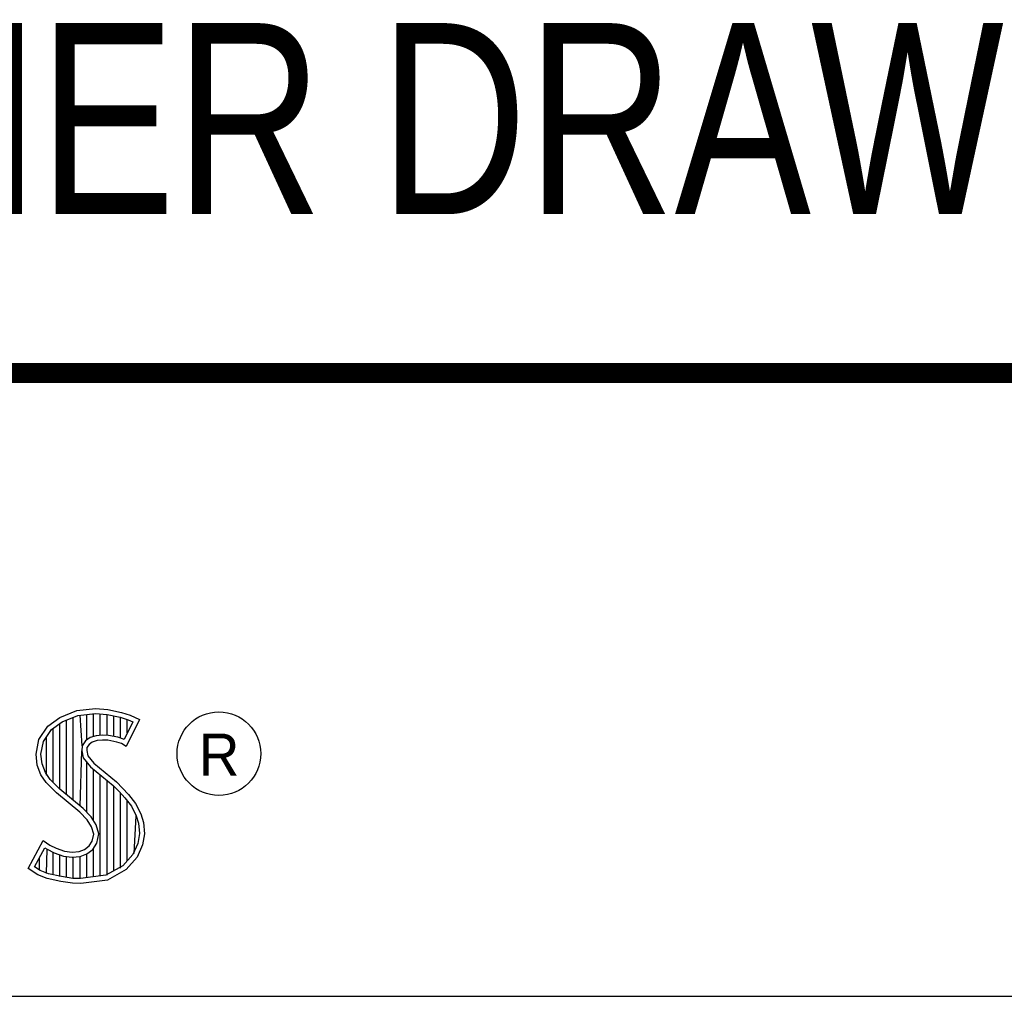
# Model space of a CAD drawing. Header units: inches. Extents: x 0 to 34, y 0 to 22.
# Tile 20 of 43: x 30.6 to 31.6, y 2.4 to 3.4. Entities that reach past the tile are written whole.
import ezdxf

# ---------------------------------------------------------------- set-up
doc = ezdxf.new("R2010")
doc.units = ezdxf.units.IN
doc.header["$LTSCALE"] = 1.87
doc.header["$MEASUREMENT"] = 0
doc.layers.get('0').update_dxf_attribs({"linetype": 'CONTINUOUS'})
doc.styles.get("Standard").update_dxf_attribs({"font": 'txt', "width": 0.8})
doc.styles.add('TEXTSTYLE_2', font='txt')

msp = doc.modelspace()

# ---------------------------------------------------------------- linework, layer by layer
at = {"color": 2, "linetype": 'CONTINUOUS'}
for p, q in [((30.66954, 2.65751), (30.68633, 2.66417)), ((30.68633, 2.66417), (30.70487, 2.6662)), ((30.70487, 2.6662), (30.71733, 2.66533)), ((30.71733, 2.66533), (30.73094, 2.66243)), ((30.65766, 2.64883), (30.66954, 2.65751)), ((30.67191, 2.6532), (30.68752, 2.65939)), ((30.67616, 2.58044), (30.67616, 2.65489)), ((30.68288, 2.57482), (30.68288, 2.65755)), ((30.68752, 2.65939), (30.70497, 2.6613)), ((30.69173, 2.62905), (30.68959, 2.65962)), ((30.6963, 2.63502), (30.6963, 2.66035)), ((30.70301, 2.63838), (30.70301, 2.66108)), ((30.70497, 2.6613), (30.71664, 2.66048)), ((30.70972, 2.63961), (30.70972, 2.66097)), ((30.71643, 2.63958), (30.71643, 2.6605)), ((30.71664, 2.66048), (30.72963, 2.65772)), ((30.72315, 2.63845), (30.72315, 2.6591)), ((30.72963, 2.65772), (30.7375, 2.65501)), ((30.72986, 2.63682), (30.72986, 2.65764)), ((30.73094, 2.66243), (30.73934, 2.65954)), ((30.74861, 2.6552), (30.73528, 2.62856)), ((30.73657, 2.64204), (30.73657, 2.65533)), ((30.7375, 2.65501), (30.742, 2.6529)), ((30.73934, 2.65954), (30.74861, 2.6552)), ((30.64868, 2.63551), (30.65766, 2.64883)), ((30.65328, 2.63359), (30.66123, 2.64539)), ((30.66123, 2.64539), (30.67191, 2.6532)), ((30.66274, 2.59275), (30.66274, 2.6465)), ((30.66945, 2.58604), (30.66945, 2.65141)), ((30.742, 2.6529), (30.73332, 2.63554)), ((30.64578, 2.62103), (30.64868, 2.63551)), ((30.65603, 2.59994), (30.65603, 2.63768)), ((30.6995, 2.63735), (30.69488, 2.63399)), ((30.70564, 2.63916), (30.6995, 2.63735)), ((30.71168, 2.63983), (30.70564, 2.63916)), ((30.71182, 2.63493), (30.70661, 2.63435)), ((30.71794, 2.6395), (30.71168, 2.63983)), ((30.71733, 2.63464), (30.71182, 2.63493)), ((30.72601, 2.6329), (30.71733, 2.63464)), ((30.72722, 2.63764), (30.71794, 2.6395)), ((30.7327, 2.63593), (30.72722, 2.63764)), ((30.73332, 2.63554), (30.7327, 2.63593)), ((30.65072, 2.6208), (30.65328, 2.63359)), ((30.69173, 2.62905), (30.69125, 2.62421)), ((30.69488, 2.63399), (30.69173, 2.62905)), ((30.69647, 2.6274), (30.69618, 2.62451)), ((30.6985, 2.63059), (30.69647, 2.6274)), ((30.70169, 2.6329), (30.6985, 2.63059)), ((30.70661, 2.63435), (30.70169, 2.6329)), ((30.73065, 2.63146), (30.72601, 2.6329)), ((30.73528, 2.62856), (30.73065, 2.63146)), ((30.64694, 2.61003), (30.64578, 2.62103)), ((30.65173, 2.61118), (30.65072, 2.6208)), ((30.68959, 2.5692), (30.69125, 2.62421)), ((30.69125, 2.62421), (30.69282, 2.61712)), ((30.69282, 2.61712), (30.69993, 2.60832)), ((30.69618, 2.62451), (30.69734, 2.6193)), ((30.69734, 2.6193), (30.70342, 2.61177)), ((30.65071, 2.60019), (30.64694, 2.61003)), ((30.65506, 2.60248), (30.65173, 2.61118)), ((30.6963, 2.56297), (30.6963, 2.61282)), ((30.69993, 2.60832), (30.72243, 2.58963)), ((30.70301, 2.55482), (30.70301, 2.60577)), ((30.70342, 2.61177), (30.72573, 2.59324)), ((30.65592, 2.59266), (30.65071, 2.60019)), ((30.65968, 2.5958), (30.65506, 2.60248)), ((30.66372, 2.59177), (30.65968, 2.5958)), ((30.70972, 2.49967), (30.70972, 2.60019)), ((30.66606, 2.58253), (30.65592, 2.59266)), ((30.66936, 2.58613), (30.66372, 2.59177)), ((30.69253, 2.56674), (30.66936, 2.58613)), ((30.71643, 2.50056), (30.71643, 2.59461)), ((30.72243, 2.58963), (30.72832, 2.58375)), ((30.72315, 2.50487), (30.72315, 2.58892)), ((30.72573, 2.59324), (30.73181, 2.58716)), ((30.73181, 2.58716), (30.73789, 2.58079)), ((30.68923, 2.56313), (30.66606, 2.58253)), ((30.72832, 2.58375), (30.73419, 2.5776)), ((30.72986, 2.50738), (30.72986, 2.58214)), ((30.73419, 2.5776), (30.74069, 2.56921)), ((30.73789, 2.58079), (30.74484, 2.57182)), ((30.70061, 2.55866), (30.69253, 2.56674)), ((30.73657, 2.51479), (30.73657, 2.57453)), ((30.74069, 2.56921), (30.74551, 2.55957)), ((30.74484, 2.57182), (30.75006, 2.5614)), ((30.69676, 2.5556), (30.68923, 2.56313)), ((30.70562, 2.55065), (30.70061, 2.55866)), ((30.74328, 2.52221), (30.74551, 2.55957)), ((30.74551, 2.55957), (30.74784, 2.55208)), ((30.75006, 2.5614), (30.75266, 2.553)), ((30.70111, 2.54866), (30.69676, 2.5556)), ((30.70313, 2.54142), (30.70111, 2.54866)), ((30.70815, 2.54161), (30.70562, 2.55065)), ((30.74784, 2.55208), (30.74862, 2.5419)), ((30.75266, 2.553), (30.75353, 2.54171)), ((30.70169, 2.53418), (30.70313, 2.54142)), ((30.7063, 2.53235), (30.70815, 2.54161)), ((30.74862, 2.5419), (30.74707, 2.5321)), ((30.75353, 2.54171), (30.75179, 2.53071)), ((30.63796, 2.50726), (30.65303, 2.53505)), ((30.64438, 2.50885), (30.65466, 2.52782)), ((30.65303, 2.53505), (30.6594, 2.53042)), ((30.65466, 2.52782), (30.65685, 2.52623)), ((30.6594, 2.53042), (30.66577, 2.52723)), ((30.66577, 2.52723), (30.67417, 2.52434)), ((30.69386, 2.52608), (30.69879, 2.52955)), ((30.69879, 2.52955), (30.70169, 2.53418)), ((30.70241, 2.52613), (30.7063, 2.53235)), ((30.74707, 2.5321), (30.74214, 2.52095)), ((30.75179, 2.53071), (30.74629, 2.51826)), ((30.64932, 2.50543), (30.64932, 2.51796)), ((30.65603, 2.50228), (30.65685, 2.52623)), ((30.65685, 2.52623), (30.66388, 2.52272)), ((30.66274, 2.50085), (30.66274, 2.52311)), ((30.66388, 2.52272), (30.67308, 2.51955)), ((30.66945, 2.49931), (30.66945, 2.5208)), ((30.67308, 2.51955), (30.68162, 2.51857)), ((30.67417, 2.52434), (30.6817, 2.52347)), ((30.67616, 2.4983), (30.67616, 2.51919)), ((30.68162, 2.51857), (30.68976, 2.51924)), ((30.6817, 2.52347), (30.68865, 2.52405)), ((30.68288, 2.49729), (30.68288, 2.51842)), ((30.68865, 2.52405), (30.69386, 2.52608)), ((30.68959, 2.49702), (30.68959, 2.51918)), ((30.68976, 2.51924), (30.69619, 2.52174)), ((30.69619, 2.52174), (30.70241, 2.52613)), ((30.6963, 2.4979), (30.6963, 2.52178)), ((30.70301, 2.49879), (30.70301, 2.52655)), ((30.74214, 2.52095), (30.7322, 2.50996)), ((30.74629, 2.51826), (30.73528, 2.5061)), ((30.64752, 2.50089), (30.63796, 2.50726)), ((30.64982, 2.50522), (30.64438, 2.50885)), ((30.7322, 2.50996), (30.71518, 2.50039)), ((30.65679, 2.49712), (30.64752, 2.50089)), ((30.65823, 2.50181), (30.64982, 2.50522)), ((30.67127, 2.49903), (30.65823, 2.50181)), ((30.68244, 2.49736), (30.67127, 2.49903)), ((30.71518, 2.50039), (30.69015, 2.49709)), ((30.73528, 2.5061), (30.71675, 2.49568)), ((30.6704, 2.49423), (30.65679, 2.49712)), ((30.68199, 2.49249), (30.6704, 2.49423)), ((30.69039, 2.4922), (30.68199, 2.49249)), ((30.69015, 2.49709), (30.68244, 2.49736)), ((30.71675, 2.49568), (30.69039, 2.4922)), ((28.72307, 2.38), (33.50002, 2.38))]:
    msp.add_line(p, q, dxfattribs=at)
at = {"color": 7, "linetype": 'CONTINUOUS', "const_width": 0.02}
msp.add_lwpolyline([(25.58002, 3), (33.50002, 3)], dxfattribs=at)
at = {"color": 2, "linetype": 'CONTINUOUS'}
msp.add_circle((30.82769, 2.62139), 0.04161, dxfattribs=at)

# ---------------------------------------------------------------- texts
at = {"color": 7, "linetype": 'CONTINUOUS', "insert": (30.8688, 3.34815), "char_height": 0.19, "width": 2.432, "attachment_point": 2, "line_spacing_factor": 0.9}
msp.add_mtext('CUSTOMER DRAWING', dxfattribs=at)
at = {"color": 2, "linetype": 'CONTINUOUS', "insert": (30.80762, 2.64135), "char_height": 0.04198, "width": 0.041979, "attachment_point": 1, "line_spacing_factor": 0.9, "style": 'TEXTSTYLE_2'}
msp.add_mtext('R', dxfattribs=at)

doc.saveas('drawing.dxf')
